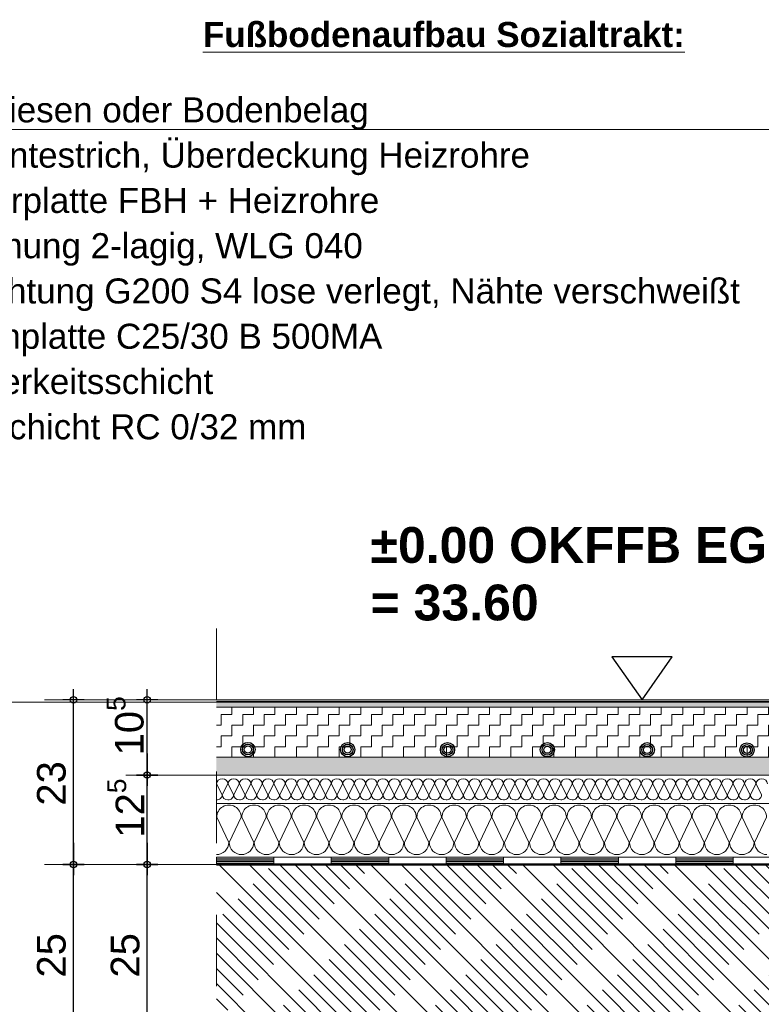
# Model space of a CAD drawing. Header units: metres. Extents: x 1306 to 1412, y -79 to 41.
# Tile 12 of 256: x 1387.59 to 1388.63, y -73.48 to -72.11. Entities that reach past the tile are written whole.
import ezdxf

# ---------------------------------------------------------------- set-up
doc = ezdxf.new("R2010")
doc.units = ezdxf.units.M
doc.header["$PDMODE"] = 65
for name, pattern in [('AUSGEZOGEN', [0]), ('STRICHPUNKT2_S5', [0.5, 0.35, -0.05, 0.05, -0.05]), ('VERDECKT2_S2', [0.15, 0.1, -0.05])]:
    doc.linetypes.add(name, pattern=pattern)
for name, color, linetype, lineweight in [('XR$7$Allgemein', 4, 'AUSGEZOGEN', 13), ('XR$9$Fenster', 3, 'AUSGEZOGEN', 18), ('XR$9$Maßlinie 1_50', 7, 'AUSGEZOGEN', 25), ('XR$9$Muster', 4, 'AUSGEZOGEN', 13), ('XR$9$Schraffur', 4, 'AUSGEZOGEN', 13), ('XR$9$Text 1_100', 3, 'AUSGEZOGEN', 18), ('XR$9$Text 1_50', 3, 'AUSGEZOGEN', 18), ('XR$9$Türen', 3, 'AUSGEZOGEN', 18), ('XR$9$Wand', 1, 'AUSGEZOGEN', 50)]:
    doc.layers.add(name, color=color, linetype=linetype, lineweight=lineweight)
doc.styles.add('ARIAL', font='arial.ttf')
doc.dimstyles.new('DIMSTYLE_32', dxfattribs={"dimtxt": 0.04, "dimasz": 0.03, "dimexe": 0, "dimexo": 1e-06, "dimgap": 0.02, "dimtad": 2, "dimdec": 1, "dimlfac": 100, "dimrnd": 0.5, "dimzin": 4, "dimdsep": 46, "dimtxsty": 'ARIAL', "dimblk1": 'ALL_ML_KREIS', "dimblk2": 'ALL_ML_KREIS', "dimsah": 1, "dimcen": 0, "dimse1": 1, "dimse2": 1, "dimclrd": 7, "dimclre": 7, "dimclrt": 7, "dimadec": 0, "dimazin": 0, "dimtfac": 1, "dimtdec": 0, "dimtix": 1, "dimtmove": 2, "dimatfit": 3, "dimfxl": 0, "dimtzin": 0, "dimlwd": 0, "dimlwe": 25, "dimarcsym": 0})
doc.dimstyles.new('DIMSTYLE_33', dxfattribs={"dimtxt": 0.04, "dimasz": 0.03, "dimexe": 0, "dimexo": 1e-06, "dimgap": 0.02, "dimtad": 2, "dimdec": 1, "dimlfac": 100, "dimrnd": 0.5, "dimzin": 4, "dimdsep": 46, "dimtxsty": 'ARIAL', "dimblk1": 'ALL_ML_KREIS', "dimblk2": 'ALL_ML_KREIS', "dimsah": 1, "dimcen": 0, "dimse1": 1, "dimse2": 1, "dimclrd": 7, "dimclre": 7, "dimclrt": 7, "dimadec": 0, "dimazin": 0, "dimtfac": 1, "dimtdec": 0, "dimtix": 1, "dimtmove": 2, "dimatfit": 3, "dimfxl": 0, "dimtvp": 1.2, "dimtzin": 0, "dimlwd": 0, "dimlwe": 25, "dimarcsym": 0})

# ---------------------------------------------------------------- blocks, each defined once
blk = doc.blocks.new('NSY153')
at = {"color": 0, "linetype": 'ByBlock', "lineweight": -2}
for radius in [0.005, 0.00375, 0.0025]:
    blk.add_circle((0, 0), radius, dxfattribs=at)
blk = doc.blocks.new('MUSTERELEMENT_22')
at = {"layer": 'XR$9$Muster', "color": 4, "linetype": 'AUSGEZOGEN', "lineweight": 13, "transparency": 33554687}
for p, q in [((1387.8684, -73.2795), (1388.0288, -73.2795)), ((1387.8684, -73.2795), (1387.8684, -73.2895)), ((1387.8684, -73.2815), (1387.9486, -73.2815)), ((1387.8684, -73.2835), (1387.9486, -73.2835)), ((1387.8684, -73.2855), (1387.9486, -73.2855)), ((1387.9486, -73.2795), (1387.9486, -73.2895)), ((1388.0288, -73.2795), (1388.1893, -73.2795)), ((1388.0288, -73.2795), (1388.0288, -73.2895)), ((1388.0288, -73.2795), (1388.0288, -73.2895)), ((1388.0288, -73.2815), (1388.1091, -73.2815)), ((1388.0288, -73.2835), (1388.1091, -73.2835)), ((1388.0288, -73.2855), (1388.1091, -73.2855)), ((1388.1091, -73.2795), (1388.1091, -73.2895)), ((1388.1893, -73.2795), (1388.3498, -73.2795)), ((1388.1893, -73.2795), (1388.1893, -73.2895)), ((1388.1893, -73.2795), (1388.1893, -73.2895)), ((1388.1893, -73.2815), (1388.2696, -73.2815)), ((1388.1893, -73.2835), (1388.2696, -73.2835)), ((1388.1893, -73.2855), (1388.2696, -73.2855)), ((1388.2696, -73.2795), (1388.2696, -73.2895)), ((1388.3498, -73.2795), (1388.5103, -73.2795)), ((1388.3498, -73.2795), (1388.3498, -73.2895)), ((1388.3498, -73.2795), (1388.3498, -73.2895)), ((1388.3498, -73.2815), (1388.4301, -73.2815)), ((1388.3498, -73.2835), (1388.4301, -73.2835)), ((1388.3498, -73.2855), (1388.4301, -73.2855)), ((1388.4301, -73.2795), (1388.4301, -73.2895)), ((1388.5103, -73.2795), (1388.6708, -73.2795)), ((1388.5103, -73.2795), (1388.5103, -73.2895)), ((1388.5103, -73.2795), (1388.5103, -73.2895)), ((1388.5103, -73.2815), (1388.5905, -73.2815)), ((1388.5103, -73.2835), (1388.5905, -73.2835)), ((1388.5103, -73.2855), (1388.5905, -73.2855)), ((1388.5905, -73.2795), (1388.5905, -73.2895)), ((1387.8684, -73.2875), (1387.9486, -73.2875)), ((1387.8684, -73.2895), (1388.0288, -73.2895)), ((1388.0288, -73.2875), (1388.1091, -73.2875)), ((1388.0288, -73.2895), (1388.1893, -73.2895)), ((1388.1893, -73.2875), (1388.2696, -73.2875)), ((1388.1893, -73.2895), (1388.3498, -73.2895)), ((1388.3498, -73.2875), (1388.4301, -73.2875)), ((1388.3498, -73.2895), (1388.5103, -73.2895)), ((1388.5103, -73.2875), (1388.5905, -73.2875)), ((1388.5103, -73.2895), (1388.6708, -73.2895))]:
    blk.add_line(p, q, dxfattribs=at)
blk = doc.blocks.new('MUSTERELEMENT_32')
at = {"layer": 'XR$9$Schraffur', "color": 52, "linetype": 'AUSGEZOGEN', "lineweight": 13, "transparency": 33554687}
for p, q in [((1387.8762, -73.192), (1387.8685, -73.177)), ((1387.8842, -73.177), (1387.8765, -73.192)), ((1387.8923, -73.192), (1387.8846, -73.177)), ((1387.9003, -73.177), (1387.8926, -73.192)), ((1387.9083, -73.192), (1387.9006, -73.177)), ((1387.9163, -73.177), (1387.9086, -73.192)), ((1387.9244, -73.192), (1387.9167, -73.177)), ((1387.9324, -73.177), (1387.9247, -73.192)), ((1387.9404, -73.192), (1387.9327, -73.177)), ((1387.9484, -73.177), (1387.9407, -73.192)), ((1387.9564, -73.192), (1387.9487, -73.177)), ((1387.9645, -73.177), (1387.9568, -73.192)), ((1387.9725, -73.192), (1387.9648, -73.177)), ((1387.9805, -73.177), (1387.9728, -73.192)), ((1387.9885, -73.192), (1387.9808, -73.177)), ((1387.9966, -73.177), (1387.9889, -73.192)), ((1388.0046, -73.192), (1387.9969, -73.177)), ((1388.0126, -73.177), (1388.0049, -73.192)), ((1388.0206, -73.192), (1388.0129, -73.177)), ((1388.0286, -73.177), (1388.0209, -73.192)), ((1388.0367, -73.192), (1388.029, -73.177)), ((1388.0447, -73.177), (1388.037, -73.192)), ((1388.0527, -73.192), (1388.045, -73.177)), ((1388.0607, -73.177), (1388.053, -73.192)), ((1388.0688, -73.192), (1388.0611, -73.177)), ((1388.0768, -73.177), (1388.0691, -73.192)), ((1388.0848, -73.192), (1388.0771, -73.177)), ((1388.0928, -73.177), (1388.0851, -73.192)), ((1388.1008, -73.192), (1388.0931, -73.177)), ((1388.1089, -73.177), (1388.1012, -73.192)), ((1388.1169, -73.192), (1388.1092, -73.177)), ((1388.1249, -73.177), (1388.1172, -73.192)), ((1388.1329, -73.192), (1388.1252, -73.177)), ((1388.141, -73.177), (1388.1333, -73.192)), ((1388.149, -73.192), (1388.1413, -73.177)), ((1388.157, -73.177), (1388.1493, -73.192)), ((1388.165, -73.192), (1388.1573, -73.177)), ((1388.173, -73.177), (1388.1653, -73.192)), ((1388.1811, -73.192), (1388.1734, -73.177)), ((1388.1891, -73.177), (1388.1814, -73.192)), ((1388.1971, -73.192), (1388.1894, -73.177)), ((1388.2051, -73.177), (1388.1974, -73.192)), ((1388.2132, -73.192), (1388.2055, -73.177)), ((1388.2212, -73.177), (1388.2135, -73.192)), ((1388.2292, -73.192), (1388.2215, -73.177)), ((1388.2372, -73.177), (1388.2295, -73.192)), ((1388.2453, -73.192), (1388.2375, -73.177)), ((1388.2533, -73.177), (1388.2456, -73.192)), ((1388.2613, -73.192), (1388.2536, -73.177)), ((1388.2693, -73.177), (1388.2616, -73.192)), ((1388.2773, -73.192), (1388.2696, -73.177)), ((1388.2854, -73.177), (1388.2777, -73.192)), ((1388.2934, -73.192), (1388.2857, -73.177)), ((1388.3014, -73.177), (1388.2937, -73.192)), ((1388.3094, -73.192), (1388.3017, -73.177)), ((1388.3175, -73.177), (1388.3098, -73.192)), ((1388.3255, -73.192), (1388.3178, -73.177)), ((1388.3335, -73.177), (1388.3258, -73.192)), ((1388.3415, -73.192), (1388.3338, -73.177)), ((1388.3495, -73.177), (1388.3418, -73.192)), ((1388.3576, -73.192), (1388.3499, -73.177)), ((1388.3656, -73.177), (1388.3579, -73.192)), ((1388.3736, -73.192), (1388.3659, -73.177)), ((1388.3816, -73.177), (1388.3739, -73.192)), ((1388.3897, -73.192), (1388.382, -73.177)), ((1388.3977, -73.177), (1388.39, -73.192)), ((1388.4057, -73.192), (1388.398, -73.177)), ((1388.4137, -73.177), (1388.406, -73.192)), ((1388.4217, -73.192), (1388.414, -73.177)), ((1388.4298, -73.177), (1388.4221, -73.192)), ((1388.4378, -73.192), (1388.4301, -73.177)), ((1388.4458, -73.177), (1388.4381, -73.192)), ((1388.4538, -73.192), (1388.4461, -73.177)), ((1388.4619, -73.177), (1388.4542, -73.192)), ((1388.4699, -73.192), (1388.4622, -73.177)), ((1388.4779, -73.177), (1388.4702, -73.192)), ((1388.4859, -73.192), (1388.4782, -73.177)), ((1388.4939, -73.177), (1388.4862, -73.192)), ((1388.502, -73.192), (1388.4943, -73.177)), ((1388.51, -73.177), (1388.5023, -73.192)), ((1388.518, -73.192), (1388.5103, -73.177)), ((1388.526, -73.177), (1388.5183, -73.192)), ((1388.5341, -73.192), (1388.5264, -73.177)), ((1388.5421, -73.177), (1388.5344, -73.192)), ((1388.5501, -73.192), (1388.5424, -73.177)), ((1388.5581, -73.177), (1388.5504, -73.192)), ((1388.5661, -73.192), (1388.5584, -73.177)), ((1388.5742, -73.177), (1388.5665, -73.192)), ((1388.5822, -73.192), (1388.5745, -73.177)), ((1388.5902, -73.177), (1388.5825, -73.192)), ((1388.5982, -73.192), (1388.5905, -73.177)), ((1388.6063, -73.177), (1388.5986, -73.192)), ((1388.6143, -73.192), (1388.6066, -73.177)), ((1388.6223, -73.177), (1388.6146, -73.192)), ((1388.6303, -73.192), (1388.6226, -73.177))]:
    blk.add_line(p, q, dxfattribs=at)
for centre, start_param, end_param in [((1387.8764, -73.177), 3.141593, 6.283185), ((1387.8924, -73.177), 3.141593, 6.283185), ((1387.9085, -73.177), 3.141593, 6.283185), ((1387.9245, -73.177), 3.141593, 6.283185), ((1387.9406, -73.177), 3.141593, 6.283185), ((1387.9566, -73.177), 3.141593, 6.283185), ((1387.9727, -73.177), 3.141593, 6.283185), ((1387.9887, -73.177), 3.141593, 6.283185), ((1388.0047, -73.177), 3.141593, 6.283185), ((1388.0208, -73.177), 3.141593, 6.283185), ((1388.0368, -73.177), 3.141593, 6.283185), ((1388.0529, -73.177), 3.141593, 6.283185), ((1388.0689, -73.177), 3.141593, 6.283185), ((1388.085, -73.177), 3.141593, 6.283185), ((1388.101, -73.177), 3.141593, 6.283185), ((1388.1171, -73.177), 3.141593, 6.283185), ((1388.1331, -73.177), 3.141593, 6.283185), ((1388.1491, -73.177), 3.141593, 6.283185), ((1388.1652, -73.177), 3.141593, 6.283185), ((1388.1812, -73.177), 3.141593, 6.283185), ((1388.1973, -73.177), 3.141593, 6.283185), ((1388.2133, -73.177), 3.141593, 6.283185), ((1388.2294, -73.177), 3.141593, 6.283185), ((1388.2454, -73.177), 3.141593, 6.283185), ((1388.2615, -73.177), 3.141593, 6.283185), ((1388.2775, -73.177), 3.141593, 6.283185), ((1388.2935, -73.177), 3.141593, 6.283185), ((1388.3096, -73.177), 3.141593, 6.283185), ((1388.3256, -73.177), 3.141593, 6.283185), ((1388.3417, -73.177), 3.141593, 6.283185), ((1388.3577, -73.177), 3.141593, 6.283185), ((1388.3738, -73.177), 3.141593, 6.283185), ((1388.3898, -73.177), 3.141593, 6.283185), ((1388.4059, -73.177), 3.141593, 6.283185), ((1388.4219, -73.177), 3.141593, 6.283185), ((1388.4379, -73.177), 3.141593, 6.283185), ((1388.454, -73.177), 3.141593, 6.283185), ((1388.47, -73.177), 3.141593, 6.283185), ((1388.4861, -73.177), 3.141593, 6.283185), ((1388.5021, -73.177), 3.141593, 6.283185), ((1388.5182, -73.177), 3.141593, 6.283185), ((1388.5342, -73.177), 3.141593, 6.283185), ((1388.5503, -73.177), 3.141593, 6.283185), ((1388.5663, -73.177), 3.141593, 6.283185), ((1388.5823, -73.177), 3.141593, 6.283185), ((1388.5984, -73.177), 3.141593, 6.283185), ((1388.6144, -73.177), 3.141593, 6.283185), ((1388.6305, -73.177), 3.141593, 6.283185), ((1387.8684, -73.192), 1.570796, 3.141593), ((1387.8844, -73.192), 0, 1.570796), ((1387.8844, -73.192), 1.570796, 3.141593), ((1387.9005, -73.192), 0, 1.570796), ((1387.9005, -73.192), 1.570796, 3.141593), ((1387.9165, -73.192), 0, 1.570796), ((1387.9165, -73.192), 1.570796, 3.141593), ((1387.9325, -73.192), 0, 1.570796), ((1387.9325, -73.192), 1.570796, 3.141593), ((1387.9486, -73.192), 0, 1.570796), ((1387.9486, -73.192), 1.570796, 3.141593), ((1387.9646, -73.192), 0, 1.570796), ((1387.9646, -73.192), 1.570796, 3.141593), ((1387.9807, -73.192), 0, 1.570796), ((1387.9807, -73.192), 1.570796, 3.141593), ((1387.9967, -73.192), 0, 1.570796), ((1387.9967, -73.192), 1.570796, 3.141593), ((1388.0128, -73.192), 0, 1.570796), ((1388.0128, -73.192), 1.570796, 3.141593), ((1388.0288, -73.192), 0, 1.570796), ((1388.0288, -73.192), 1.570796, 3.141593), ((1388.0449, -73.192), 0, 1.570796), ((1388.0449, -73.192), 1.570796, 3.141593), ((1388.0609, -73.192), 0, 1.570796), ((1388.0609, -73.192), 1.570796, 3.141593), ((1388.0769, -73.192), 0, 1.570796), ((1388.0769, -73.192), 1.570796, 3.141593), ((1388.093, -73.192), 0, 1.570796), ((1388.093, -73.192), 1.570796, 3.141593), ((1388.109, -73.192), 0, 1.570796), ((1388.109, -73.192), 1.570796, 3.141593), ((1388.1251, -73.192), 0, 1.570796), ((1388.1251, -73.192), 1.570796, 3.141593), ((1388.1411, -73.192), 0, 1.570796), ((1388.1411, -73.192), 1.570796, 3.141593), ((1388.1572, -73.192), 0, 1.570796), ((1388.1572, -73.192), 1.570796, 3.141593), ((1388.1732, -73.192), 0, 1.570796), ((1388.1732, -73.192), 1.570796, 3.141593), ((1388.1893, -73.192), 0, 1.570796), ((1388.1893, -73.192), 1.570796, 3.141593), ((1388.2053, -73.192), 0, 1.570796), ((1388.2053, -73.192), 1.570796, 3.141593), ((1388.2213, -73.192), 0, 1.570796), ((1388.2213, -73.192), 1.570796, 3.141593), ((1388.2374, -73.192), 0, 1.570796), ((1388.2374, -73.192), 1.570796, 3.141593), ((1388.2534, -73.192), 0, 1.570796), ((1388.2534, -73.192), 1.570796, 3.141593), ((1388.2695, -73.192), 0, 1.570796), ((1388.2695, -73.192), 1.570796, 3.141593), ((1388.2855, -73.192), 0, 1.570796), ((1388.2855, -73.192), 1.570796, 3.141593), ((1388.3016, -73.192), 0, 1.570796), ((1388.3016, -73.192), 1.570796, 3.141593), ((1388.3176, -73.192), 0, 1.570796), ((1388.3176, -73.192), 1.570796, 3.141593), ((1388.3337, -73.192), 0, 1.570796), ((1388.3337, -73.192), 1.570796, 3.141593), ((1388.3497, -73.192), 0, 1.570796), ((1388.3497, -73.192), 1.570796, 3.141593), ((1388.3657, -73.192), 0, 1.570796), ((1388.3657, -73.192), 1.570796, 3.141593), ((1388.3818, -73.192), 0, 1.570796), ((1388.3818, -73.192), 1.570796, 3.141593), ((1388.3978, -73.192), 0, 1.570796), ((1388.3978, -73.192), 1.570796, 3.141593), ((1388.4139, -73.192), 0, 1.570796), ((1388.4139, -73.192), 1.570796, 3.141593), ((1388.4299, -73.192), 0, 1.570796), ((1388.4299, -73.192), 1.570796, 3.141593), ((1388.446, -73.192), 0, 1.570796), ((1388.446, -73.192), 1.570796, 3.141593), ((1388.462, -73.192), 0, 1.570796), ((1388.462, -73.192), 1.570796, 3.141593), ((1388.4781, -73.192), 0, 1.570796), ((1388.4781, -73.192), 1.570796, 3.141593), ((1388.4941, -73.192), 0, 1.570796), ((1388.4941, -73.192), 1.570796, 3.141593), ((1388.5101, -73.192), 0, 1.570796), ((1388.5101, -73.192), 1.570796, 3.141593), ((1388.5262, -73.192), 0, 1.570796), ((1388.5262, -73.192), 1.570796, 3.141593), ((1388.5422, -73.192), 0, 1.570796), ((1388.5422, -73.192), 1.570796, 3.141593), ((1388.5583, -73.192), 0, 1.570796), ((1388.5583, -73.192), 1.570796, 3.141593), ((1388.5743, -73.192), 0, 1.570796), ((1388.5743, -73.192), 1.570796, 3.141593), ((1388.5904, -73.192), 0, 1.570796), ((1388.5904, -73.192), 1.570796, 3.141593), ((1388.6064, -73.192), 0, 1.570796), ((1388.6064, -73.192), 1.570796, 3.141593), ((1388.6225, -73.192), 0, 1.570796), ((1388.6225, -73.192), 1.570796, 3.141593)]:
    blk.add_ellipse(centre, major_axis=(-0.00786, 0), ratio=0.93489, start_param=start_param, end_param=end_param, dxfattribs=at)
blk = doc.blocks.new('MUSTERELEMENT_33')
at = {"layer": 'XR$9$Schraffur', "color": 52, "linetype": 'AUSGEZOGEN', "lineweight": 13, "transparency": 33554687}
for p, q in [((1387.8687, -73.2236), (1387.8855, -73.2586)), ((1387.8862, -73.2586), (1387.903, -73.2236)), ((1387.9037, -73.2236), (1387.9205, -73.2586)), ((1387.9212, -73.2586), (1387.9379, -73.2236)), ((1387.9386, -73.2236), (1387.9554, -73.2586)), ((1387.9561, -73.2586), (1387.9729, -73.2236)), ((1387.9736, -73.2236), (1387.9904, -73.2586)), ((1387.9911, -73.2586), (1388.0079, -73.2236)), ((1388.0086, -73.2236), (1388.0254, -73.2586)), ((1388.0261, -73.2586), (1388.0429, -73.2236)), ((1388.0436, -73.2236), (1388.0603, -73.2586)), ((1388.061, -73.2586), (1388.0778, -73.2236)), ((1388.0785, -73.2236), (1388.0953, -73.2586)), ((1388.096, -73.2586), (1388.1128, -73.2236)), ((1388.1135, -73.2236), (1388.1303, -73.2586)), ((1388.131, -73.2586), (1388.1478, -73.2236)), ((1388.1485, -73.2236), (1388.1652, -73.2586)), ((1388.1659, -73.2586), (1388.1827, -73.2236)), ((1388.1834, -73.2236), (1388.2002, -73.2586)), ((1388.2009, -73.2586), (1388.2177, -73.2236)), ((1388.2184, -73.2236), (1388.2352, -73.2586)), ((1388.2359, -73.2586), (1388.2527, -73.2236)), ((1388.2534, -73.2236), (1388.2702, -73.2586)), ((1388.2709, -73.2586), (1388.2876, -73.2236)), ((1388.2883, -73.2236), (1388.3051, -73.2586)), ((1388.3058, -73.2586), (1388.3226, -73.2236)), ((1388.3233, -73.2236), (1388.3401, -73.2586)), ((1388.3408, -73.2586), (1388.3576, -73.2236)), ((1388.3583, -73.2236), (1388.3751, -73.2586)), ((1388.3758, -73.2586), (1388.3925, -73.2236)), ((1388.3932, -73.2236), (1388.41, -73.2586)), ((1388.4107, -73.2586), (1388.4275, -73.2236)), ((1388.4282, -73.2236), (1388.445, -73.2586)), ((1388.4457, -73.2586), (1388.4625, -73.2236)), ((1388.4632, -73.2236), (1388.48, -73.2586)), ((1388.4807, -73.2586), (1388.4975, -73.2236)), ((1388.4982, -73.2236), (1388.5149, -73.2586)), ((1388.5156, -73.2586), (1388.5324, -73.2236)), ((1388.5331, -73.2236), (1388.5499, -73.2586)), ((1388.5506, -73.2586), (1388.5674, -73.2236)), ((1388.5681, -73.2236), (1388.5849, -73.2586)), ((1388.5856, -73.2586), (1388.6024, -73.2236)), ((1388.6031, -73.2236), (1388.6198, -73.2586)), ((1388.6205, -73.2586), (1388.6373, -73.2236))]:
    blk.add_line(p, q, dxfattribs=at)
for centre, start_param, end_param in [((1387.8858, -73.2236), 4.712389, 7.853982), ((1387.9208, -73.2236), 4.712389, 7.853982), ((1387.9558, -73.2236), 4.712389, 7.853982), ((1387.9908, -73.2236), 4.712389, 7.853982), ((1388.0257, -73.2236), 4.712389, 7.853982), ((1388.0607, -73.2236), 4.712389, 7.853982), ((1388.0957, -73.2236), 4.712389, 7.853982), ((1388.1306, -73.2236), 4.712389, 7.853982), ((1388.1656, -73.2236), 4.712389, 7.853982), ((1388.2006, -73.2236), 4.712389, 7.853982), ((1388.2355, -73.2236), 4.712389, 7.853982), ((1388.2705, -73.2236), 4.712389, 7.853982), ((1388.3055, -73.2236), 4.712389, 7.853982), ((1388.3404, -73.2236), 4.712389, 7.853982), ((1388.3754, -73.2236), 4.712389, 7.853982), ((1388.4104, -73.2236), 4.712389, 7.853982), ((1388.4454, -73.2236), 4.712389, 7.853982), ((1388.4803, -73.2236), 4.712389, 7.853982), ((1388.5153, -73.2236), 4.712389, 7.853982), ((1388.5503, -73.2236), 4.712389, 7.853982), ((1388.5852, -73.2236), 4.712389, 7.853982), ((1388.6202, -73.2236), 4.712389, 7.853982), ((1387.8684, -73.2586), 3.141593, 4.712389), ((1387.9033, -73.2586), 1.570796, 3.141593), ((1387.9033, -73.2586), 3.141593, 4.712389), ((1387.9383, -73.2586), 1.570796, 3.141593), ((1387.9383, -73.2586), 3.141593, 4.712389), ((1387.9733, -73.2586), 1.570796, 3.141593), ((1387.9733, -73.2586), 3.141593, 4.712389), ((1388.0082, -73.2586), 1.570796, 3.141593), ((1388.0082, -73.2586), 3.141593, 4.712389), ((1388.0432, -73.2586), 1.570796, 3.141593), ((1388.0432, -73.2586), 3.141593, 4.712389), ((1388.0782, -73.2586), 1.570796, 3.141593), ((1388.0782, -73.2586), 3.141593, 4.712389), ((1388.1131, -73.2586), 1.570796, 3.141593), ((1388.1131, -73.2586), 3.141593, 4.712389), ((1388.1481, -73.2586), 1.570796, 3.141593), ((1388.1481, -73.2586), 3.141593, 4.712389), ((1388.1831, -73.2586), 1.570796, 3.141593), ((1388.1831, -73.2586), 3.141593, 4.712389), ((1388.2181, -73.2586), 1.570796, 3.141593), ((1388.2181, -73.2586), 3.141593, 4.712389), ((1388.253, -73.2586), 1.570796, 3.141593), ((1388.253, -73.2586), 3.141593, 4.712389), ((1388.288, -73.2586), 1.570796, 3.141593), ((1388.288, -73.2586), 3.141593, 4.712389), ((1388.323, -73.2586), 1.570796, 3.141593), ((1388.323, -73.2586), 3.141593, 4.712389), ((1388.3579, -73.2586), 1.570796, 3.141593), ((1388.3579, -73.2586), 3.141593, 4.712389), ((1388.3929, -73.2586), 1.570796, 3.141593), ((1388.3929, -73.2586), 3.141593, 4.712389), ((1388.4279, -73.2586), 1.570796, 3.141593), ((1388.4279, -73.2586), 3.141593, 4.712389), ((1388.4628, -73.2586), 1.570796, 3.141593), ((1388.4628, -73.2586), 3.141593, 4.712389), ((1388.4978, -73.2586), 1.570796, 3.141593), ((1388.4978, -73.2586), 3.141593, 4.712389), ((1388.5328, -73.2586), 1.570796, 3.141593), ((1388.5328, -73.2586), 3.141593, 4.712389), ((1388.5677, -73.2586), 1.570796, 3.141593), ((1388.5677, -73.2586), 3.141593, 4.712389), ((1388.6027, -73.2586), 1.570796, 3.141593), ((1388.6027, -73.2586), 3.141593, 4.712389), ((1388.6377, -73.2586), 1.570796, 3.141593)]:
    blk.add_ellipse(centre, major_axis=(0, 0.0171), ratio=0.999119, start_param=start_param, end_param=end_param, dxfattribs=at)
blk = doc.blocks.new('NSY144')
at = {"color": 0, "linetype": 'ByBlock', "lineweight": -2}
for p, q in [((0.035, 0.05), (-0.035, 0.05)), ((-0.035, 0.05), (0, 0)), ((0, 0), (0.035, 0.05))]:
    blk.add_line(p, q, dxfattribs=at)
blk = doc.blocks.new('ALL_ML_KREIS')
at = {"color": 0, "linetype": 'ByBlock', "lineweight": -2}
for p, q in [((0, -0.5), (0, 0.5)), ((-1, 0), (0.5, 0))]:
    blk.add_line(p, q, dxfattribs=at)
blk.add_circle((0, 0), 0.15, dxfattribs=at)
blk = doc.blocks.new('*D1375')
at = {"layer": 'DEFPOINTS', "color": 7, "linetype": 'AUSGEZOGEN', "lineweight": 25, "transparency": 33554687}
for p in [(1387.8684, -73.2895), (1387.7716, -73.5395), (1387.8684, -73.5395)]:
    blk.add_point(p, dxfattribs=at)
at = {"layer": 'XR$9$Maßlinie 1_50', "color": 7, "linetype": 'AUSGEZOGEN', "lineweight": -2, "transparency": 33554687}
blk.add_line((1387.7716, -73.5395), (1387.7716, -73.2895), dxfattribs=at)
at = {"layer": 'XR$9$Maßlinie 1_50', "color": 7, "linetype": 'AUSGEZOGEN', "lineweight": 25, "transparency": 33554687, "xscale": 0.03, "yscale": 0.03, "zscale": 0.03}
for p, rotation in [((1387.7716, -73.2895), 90), ((1387.7716, -73.5395), 270)]:
    blk.add_blockref('ALL_ML_KREIS', p, dxfattribs=dict(at, rotation=rotation))
at = {"layer": 'XR$9$Maßlinie 1_50', "color": 7, "linetype": 'AUSGEZOGEN', "lineweight": 25, "transparency": 33554687, "insert": (1387.7409, -73.4165), "char_height": 0.04, "width": 0.16, "attachment_point": 5, "rotation": 90, "style": 'ARIAL'}
blk.add_mtext('\\A1;{\\A1;{25\\H0.026400;\\S^ ;}}', dxfattribs=at)
blk = doc.blocks.new('*D1376')
at = {"layer": 'DEFPOINTS', "color": 7, "linetype": 'AUSGEZOGEN', "lineweight": 25, "transparency": 33554687}
for p in [(1387.8684, -73.1645), (1387.7716, -73.2895), (1387.8684, -73.2895)]:
    blk.add_point(p, dxfattribs=at)
at = {"layer": 'XR$9$Maßlinie 1_50', "color": 7, "linetype": 'AUSGEZOGEN', "lineweight": -2, "transparency": 33554687}
blk.add_line((1387.7716, -73.2895), (1387.7716, -73.1645), dxfattribs=at)
at = {"layer": 'XR$9$Maßlinie 1_50', "color": 7, "linetype": 'AUSGEZOGEN', "lineweight": 25, "transparency": 33554687, "xscale": 0.03, "yscale": 0.03, "zscale": 0.03}
for p, rotation in [((1387.7716, -73.1645), 90), ((1387.7716, -73.2895), 270)]:
    blk.add_blockref('ALL_ML_KREIS', p, dxfattribs=dict(at, rotation=rotation))
at = {"layer": 'XR$9$Maßlinie 1_50', "color": 7, "linetype": 'AUSGEZOGEN', "lineweight": 25, "transparency": 33554687, "insert": (1387.7416, -73.2108), "char_height": 0.04, "width": 0.16, "attachment_point": 5, "rotation": 90, "style": 'ARIAL'}
blk.add_mtext('\\A1;{\\A1;{12\\H0.026400;\\S5^ ;}}', dxfattribs=at)
blk = doc.blocks.new('*D1377')
at = {"layer": 'DEFPOINTS', "color": 7, "linetype": 'AUSGEZOGEN', "lineweight": 25, "transparency": 33554687}
for p in [(1387.8684, -73.0595), (1387.7716, -73.1645), (1387.8684, -73.1645)]:
    blk.add_point(p, dxfattribs=at)
at = {"layer": 'XR$9$Maßlinie 1_50', "color": 7, "linetype": 'AUSGEZOGEN', "lineweight": -2, "transparency": 33554687}
blk.add_line((1387.7716, -73.1645), (1387.7716, -73.0595), dxfattribs=at)
at = {"layer": 'XR$9$Maßlinie 1_50', "color": 7, "linetype": 'AUSGEZOGEN', "lineweight": 25, "transparency": 33554687, "xscale": 0.03, "yscale": 0.03, "zscale": 0.03}
for p, rotation in [((1387.7716, -73.0595), 90), ((1387.7716, -73.1645), 270)]:
    blk.add_blockref('ALL_ML_KREIS', p, dxfattribs=dict(at, rotation=rotation))
at = {"layer": 'XR$9$Maßlinie 1_50', "color": 7, "linetype": 'AUSGEZOGEN', "lineweight": 25, "transparency": 33554687, "insert": (1387.7409, -73.0958), "char_height": 0.04, "width": 0.16, "attachment_point": 5, "rotation": 90, "style": 'ARIAL'}
blk.add_mtext('\\A1;{\\A1;{10\\H0.026400;\\S5^ ;}}', dxfattribs=at)
blk = doc.blocks.new('*D1379')
at = {"layer": 'DEFPOINTS', "color": 7, "linetype": 'AUSGEZOGEN', "lineweight": 25, "transparency": 33554687}
for p in [(1388.9784, -73.2895), (1387.6685, -73.5395), (1388.9784, -73.5395)]:
    blk.add_point(p, dxfattribs=at)
at = {"layer": 'XR$9$Maßlinie 1_50', "color": 7, "linetype": 'AUSGEZOGEN', "lineweight": -2, "transparency": 33554687}
blk.add_line((1387.6685, -73.5395), (1387.6685, -73.2895), dxfattribs=at)
at = {"layer": 'XR$9$Maßlinie 1_50', "color": 7, "linetype": 'AUSGEZOGEN', "lineweight": 25, "transparency": 33554687, "xscale": 0.03, "yscale": 0.03, "zscale": 0.03}
for p, rotation in [((1387.6685, -73.2895), 90), ((1387.6685, -73.5395), 270)]:
    blk.add_blockref('ALL_ML_KREIS', p, dxfattribs=dict(at, rotation=rotation))
at = {"layer": 'XR$9$Maßlinie 1_50', "color": 7, "linetype": 'AUSGEZOGEN', "lineweight": 25, "transparency": 33554687, "insert": (1387.6378, -73.4165), "char_height": 0.04, "width": 0.16, "attachment_point": 5, "rotation": 90, "style": 'ARIAL'}
blk.add_mtext('\\A1;{\\A1;{25\\H0.026400;\\S^ ;}}', dxfattribs=at)
blk = doc.blocks.new('*D1380')
at = {"layer": 'DEFPOINTS', "color": 7, "linetype": 'AUSGEZOGEN', "lineweight": 25, "transparency": 33554687}
for p in [(1388.9784, -73.0595), (1387.6685, -73.2895), (1388.9784, -73.2895)]:
    blk.add_point(p, dxfattribs=at)
at = {"layer": 'XR$9$Maßlinie 1_50', "color": 7, "linetype": 'AUSGEZOGEN', "lineweight": -2, "transparency": 33554687}
blk.add_line((1387.6685, -73.2895), (1387.6685, -73.0595), dxfattribs=at)
at = {"layer": 'XR$9$Maßlinie 1_50', "color": 7, "linetype": 'AUSGEZOGEN', "lineweight": 25, "transparency": 33554687, "xscale": 0.03, "yscale": 0.03, "zscale": 0.03}
for p, rotation in [((1387.6685, -73.0595), 90), ((1387.6685, -73.2895), 270)]:
    blk.add_blockref('ALL_ML_KREIS', p, dxfattribs=dict(at, rotation=rotation))
at = {"layer": 'XR$9$Maßlinie 1_50', "color": 7, "linetype": 'AUSGEZOGEN', "lineweight": 25, "transparency": 33554687, "insert": (1387.6378, -73.1763), "char_height": 0.04, "width": 0.16, "attachment_point": 5, "rotation": 90, "style": 'ARIAL'}
blk.add_mtext('\\A1;{\\A1;{23\\H0.026400;\\S^ ;}}', dxfattribs=at)

msp = doc.modelspace()

# ---------------------------------------------------------------- hatches: boundary and pattern name
at = {"layer": 'XR$9$Fenster', "linetype": 'AUSGEZOGEN', "lineweight": 13, "transparency": 33554687}
msp.add_hatch(color=9, dxfattribs=at).paths.add_polyline_path([(1389.2337, -73.0595), (1387.8684, -73.0595), (1387.8684, -73.0695), (1389.2337, -73.0695)])
at = {"layer": 'XR$9$Schraffur', "linetype": 'AUSGEZOGEN', "lineweight": 13, "transparency": 33554687}
h = msp.add_hatch(dxfattribs=at)
h.set_pattern_fill('MUSTER', color=52, scale=0.015, angle=90, style=0, pattern_type=2)
h.set_pattern_definition([(90, (-0.03, 0.03), (-0.015, 0.015), [0.015, -0.015]), (180, (-0.03, 0.03), (-0.015, -0.015), [0.015, -0.015])])
h.paths.add_polyline_path([(1389.2222, -73.1395), (1389.2222, -73.0695), (1387.8684, -73.0695), (1387.8684, -73.1395)], flags=0)
h = msp.add_hatch(dxfattribs=at)
h.set_pattern_fill('MUSTER', color=52, scale=0.01125, style=0, pattern_type=2)
h.set_pattern_definition([(0, (0.0225, 0.0225), (0.01125, 0.01125), [0.01125, -0.01125]), (90, (0.0225, 0.0225), (-0.01125, 0.01125), [0.01125, -0.01125])])
h.paths.add_polyline_path([(1389.2222, -73.1645), (1389.2222, -73.1395), (1387.8684, -73.1395), (1387.8684, -73.1645)], flags=0)
h = msp.add_hatch(dxfattribs=at)
h.set_pattern_fill('SCHRAFFUR_7', color=52, scale=0.01, angle=90, style=0, pattern_type=2)
h.set_pattern_definition([(135, (0, 0), (-0.02121320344, -0.02121320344), []), (135, (-0.010607, -0.010607), (-0.02121320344, -0.02121320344), [0.1, -0.05])])
h.paths.add_polyline_path([(1387.8684, -73.2895), (1387.8684, -73.5395), (1389.3127, -73.5395), (1389.3127, -73.2895)], flags=0)

# ---------------------------------------------------------------- linework, layer by layer
at = {"layer": 'XR$7$Allgemein', "color": 52, "linetype": 'AUSGEZOGEN', "lineweight": 13, "transparency": 33554687}
msp.add_lwpolyline([(1386.6026, -73.0626), (1389.0026, -73.0626), (1389.0026, -72.2626), (1386.6026, -72.2626), (1386.6026, -73.0626)], close=True, dxfattribs=at)
at = {"layer": 'XR$9$Text 1_50', "color": 4, "linetype": 'STRICHPUNKT2_S5', "lineweight": 13, "transparency": 33554687}
for p, q in [((1387.8684, -73.0595), (1387.6282, -73.0595)), ((1387.8684, -73.1645), (1387.7416, -73.1645)), ((1387.8684, -73.2895), (1387.6282, -73.2895))]:
    msp.add_line(p, q, dxfattribs=at)
at = {"layer": 'XR$9$Türen', "color": 3, "linetype": 'AUSGEZOGEN', "lineweight": 13, "transparency": 33554687}
msp.add_line((1387.8684, -73.2045), (1389.2322, -73.2045), dxfattribs=at)
at = {"layer": 'XR$9$Wand', "color": 1, "linetype": 'VERDECKT2_S2', "lineweight": 13, "transparency": 33554687}
msp.add_line((1387.8684, -72.9597), (1387.8684, -73.9516), dxfattribs=at)
at = {"layer": 'XR$9$Wand', "color": 1, "linetype": 'AUSGEZOGEN', "lineweight": 13, "transparency": 33554687}
for p, q in [((1387.8684, -73.0595), (1389.2337, -73.0595)), ((1387.8684, -73.062), (1389.2337, -73.062)), ((1389.2362, -73.0695), (1387.8684, -73.0695)), ((1389.2222, -73.1395), (1387.8684, -73.1395)), ((1389.2322, -73.1645), (1387.8684, -73.1645))]:
    msp.add_line(p, q, dxfattribs=at)
at = {"layer": 'XR$9$Wand', "color": 1, "linetype": 'AUSGEZOGEN', "lineweight": 50, "transparency": 33554687}
msp.add_line((1389.3127, -73.2895), (1387.8684, -73.2895), dxfattribs=at)

# ---------------------------------------------------------------- block references
at = {"layer": 'XR$9$Muster', "color": 4, "linetype": 'AUSGEZOGEN', "lineweight": 13, "transparency": 33554687}
msp.add_blockref('MUSTERELEMENT_22', (0, 0), dxfattribs=at)
at = {"layer": 'XR$9$Schraffur', "color": 52, "linetype": 'AUSGEZOGEN', "lineweight": 13, "transparency": 33554687}
for name in ['MUSTERELEMENT_32', 'MUSTERELEMENT_33']:
    msp.add_blockref(name, (0, 0), dxfattribs=at)
at = {"layer": 'XR$9$Wand', "color": 1, "linetype": 'AUSGEZOGEN', "lineweight": 25, "transparency": 33554687}
for name, p, xscale, yscale, zscale in [('NSY144', (1388.4632, -73.0595), 1.199999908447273, 1.199999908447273, 1.199999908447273), ('NSY153', (1387.9123, -73.1289), 2, 2, 2), ('NSY153', (1388.0518, -73.129), 2, 2, 2), ('NSY153', (1388.1913, -73.1291), 2, 2, 2), ('NSY153', (1388.3309, -73.1292), 2, 2, 2), ('NSY153', (1388.4704, -73.1293), 2, 2, 2), ('NSY153', (1388.6099, -73.1295), 2, 2, 2)]:
    msp.add_blockref(name, p, dxfattribs=dict(at, xscale=xscale, yscale=yscale, zscale=zscale))

# ---------------------------------------------------------------- texts
at = {"layer": 'XR$9$Text 1_100', "color": 3, "linetype": 'AUSGEZOGEN', "lineweight": 18, "transparency": 33554687, "insert": (1387.8494, -72.1478), "char_height": 0.035, "width": 0.692531, "attachment_point": 7, "style": 'ARIAL'}
msp.add_mtext('\\A1;{\\L\\fArial|i0|b1;\\H0.035000;\\W1.000000;\\C3;Fußbodenaufbau Sozialtrakt:\\l}\\P', dxfattribs=at)
at = {"layer": 'XR$9$Text 1_100', "color": 3, "linetype": 'AUSGEZOGEN', "lineweight": 18, "transparency": 33554687, "insert": (1387.2632, -72.2176), "char_height": 0.035, "width": 1.358555, "attachment_point": 1, "line_spacing_factor": 1.084337, "style": 'ARIAL'}
msp.add_mtext('\\A1;{\\fArial|i0|b0;\\H0.035000;\\W1.000000;\\C3;  10- 12 mm Fliesen oder Bodenbelag}\\P{\\fArial|i0|b0;\\H0.035000;\\W1.000000;\\C3;  45 mm Zementestrich, Überdeckung Heizrohre}\\P{\\fArial|i0|b0;\\H0.035000;\\W1.000000;\\C3;  45 mm Trägerplatte FBH + Heizrohre}\\P{\\fArial|i0|b0;\\H0.035000;\\W1.000000;\\C3;120 mm Dämmung 2-lagig, WLG 040}\\P{\\fArial|i0|b0;\\H0.035000;\\W1.000000;\\C3;    5 mm Abdichtung G200 S4 lose verlegt, Nähte verschweißt}\\P{\\fArial|i0|b0;\\H0.035000;\\W1.000000;\\C3;250 mm Bodenplatte C25/30 B 500MA}\\P{\\fArial|i0|b0;\\H0.035000;\\W1.000000;\\C3;  60 mm Sauberkeitsschicht }\\P{\\fArial|i0|b0;\\H0.035000;\\W1.000000;\\C3;250 mm Tragschicht RC 0/32 mm}\\P', dxfattribs=at)
at = {"layer": 'XR$9$Text 1_100', "color": 3, "linetype": 'AUSGEZOGEN', "lineweight": 25, "transparency": 33554687, "insert": (1388.0837, -72.8181), "char_height": 0.05, "width": 0.580356, "attachment_point": 1, "line_spacing_factor": 0.963855, "style": 'ARIAL'}
msp.add_mtext('\\A1;{\\fArial|i0|b1;\\H0.050000;\\W1.000000;\\C3;±0.00 OKFFB EG}\\P{\\fArial|i0|b1;\\H0.050000;\\W1.000000;\\C3;= 33.60}\\P', dxfattribs=at)

# ---------------------------------------------------------------- dimensions: what is measured, and where the dimension line sits
at = {"layer": 'XR$9$Maßlinie 1_50', "color": 7, "linetype": 'AUSGEZOGEN', "lineweight": 25, "transparency": 33554687}
for base, p1, p2, dimstyle, picture, middle in [((1387.7716, -73.0595), (1387.8684, -73.1645), (1387.8684, -73.0595), 'DIMSTYLE_33', '*D1377', (1387.7409, -73.0958)), ((1387.6685, -73.0595), (1388.9784, -73.2895), (1388.9784, -73.0595), 'DIMSTYLE_32', '*D1380', (1387.6378, -73.1763)), ((1387.7716, -73.1645), (1387.8684, -73.2895), (1387.8684, -73.1645), 'DIMSTYLE_33', '*D1376', (1387.7416, -73.2108)), ((1387.6685, -73.2895), (1388.9784, -73.5395), (1388.9784, -73.2895), 'DIMSTYLE_32', '*D1379', (1387.6378, -73.4165)), ((1387.7716, -73.2895), (1387.8684, -73.5395), (1387.8684, -73.2895), 'DIMSTYLE_32', '*D1375', (1387.7409, -73.4165))]:
    dim = msp.add_linear_dim(base=base, p1=p1, p2=p2, angle=90, dimstyle=dimstyle, override={"dimpost": '<>', "dimclrd": 7, "dimclre": 7, "dimclrt": 7, "dimlwd": 0, "dimlwe": 25}, dxfattribs=at)
    dim.commit()
    dim.dimension.update_dxf_attribs({"geometry": picture, "text_midpoint": middle, "dimtype": 160})

doc.saveas('drawing.dxf')
